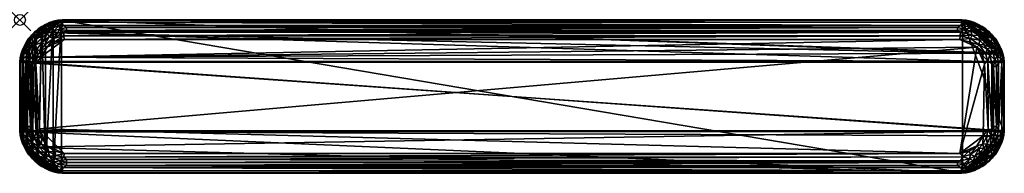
# Model space of a CAD drawing. Header units: inches. Extents: x 0 to 90, y -14 to 0.
import ezdxf

# ---------------------------------------------------------------- set-up
doc = ezdxf.new("R2010")
doc.units = ezdxf.units.IN
doc.header["$PDMODE"] = 35
doc.layers.add('AFUCH-3-STFB', color=5, linetype='Continuous')
doc.layers.add('AFUCH-3-STWD', color=15, linetype='Continuous')

msp = doc.modelspace()

# ---------------------------------------------------------------- linework, layer by layer
msp.add_point((0, 0, 0))

# ---------------------------------------------------------------- meshes
at = {"layer": 'AFUCH-3-STFB'}
mesh = msp.add_polyface(dxfattribs=at)
corners = [(0.018, -10.142, 18.972), (0.018, -3.858, 18.972), (89.982, -10.142, 18.972), (1.782, -9.966, 19.779), (87.502, -2.498, 19.779), (1.922, -3.403, 19.779), (86.103, -13.782, 19.274), (3.922, -13.498, 19.45), (3.897, -13.782, 19.274), (3.922, -0.502, 19.45), (86.078, -0.502, 19.45), (3.897, -0.218, 19.274), (0.446, -11.644, 18.972), (86.142, -13.982, 18.972), (3.858, -13.982, 18.972), (1.387, -1.109, 18.972), (89.982, -3.858, 18.972), (85.966, -1.782, 19.779), (4.034, -1.782, 19.779), (3.858, -0.018, 18.972), (89.838, -3.087, 18.972), (4.034, -12.218, 19.779), (85.966, -12.218, 19.779), (86.024, -12.878, 19.692), (4.25, -12.768, 19.72), (4.25, -13.046, 19.647), (4.005, -1.449, 19.755), (86.024, -1.122, 19.692), (3.976, -1.122, 19.692), (3.854, -14.022, 19.083), (86.146, -14.022, 19.083), (3.854, 0.022, 19.083), (86.142, -0.018, 18.972), (4.25, -0.954, 19.647), (85.75, -0.685, 19.545), (4.25, -0.685, 19.545), (85.995, -1.449, 19.755), (85.75, -13.046, 19.647), (4.25, -13.315, 19.545), (86.146, 0.022, 19.083), (4.005, -12.551, 19.755), (3.288, -12.392, 19.755), (3.649, -0.844, 19.589), (3.649, -13.156, 19.589), (3.469, -0.072, 18.972), (3.547, -0.264, 19.274), (3.597, -0.544, 19.45), (3.437, -1.217, 19.692), (3.547, -13.736, 19.274), (3.462, -13.967, 19.083), (85.75, -13.315, 19.545), (3.705, -12.842, 19.692), (85.75, -0.954, 19.647), (86.238, -12.519, 19.755), (3.203, -2.004, 19.779)]
mesh.append_faces([[corners[k] for k in face] for face in [(3, 4, 5), (29, 14, 30), (21, 40, 22), (44, 31, 19)]], dxfattribs={"vtx0": -1, "vtx1": -1})
mesh.append_faces([[corners[k] for k in face] for face in [(6, 7, 8), (9, 10, 11), (1, 15, 16), (15, 19, 20), (12, 0, 2), (23, 24, 25), (26, 27, 28), (33, 34, 35), (18, 36, 26), (37, 25, 38), (41, 40, 21), (6, 8, 29), (35, 42, 33), (43, 38, 25), (31, 45, 11), (46, 42, 9), (9, 11, 46), (48, 8, 7), (48, 29, 8), (43, 7, 38), (50, 38, 7), (51, 25, 24), (51, 43, 25), (35, 9, 42), (35, 10, 9), (28, 52, 33), (33, 42, 28), (40, 51, 24), (53, 40, 24), (26, 54, 18)]], dxfattribs={"vtx0": -1, "vtx1": -1, "vtx2": -1})
mesh.append_faces([[corners[k] for k in face] for face in [(12, 13, 14), (5, 17, 18), (3, 21, 22), (31, 32, 19), (42, 47, 28), (14, 29, 49)]], dxfattribs={"vtx0": -1, "vtx2": -1})
mesh.append_faces([[corners[k] for k in face] for face in [(0, 1, 2), (39, 31, 11)]], dxfattribs={"vtx1": -1, "vtx2": -1})
mesh = msp.add_polyface(dxfattribs=at)
corners = [(89.982, -10.142, 18.972), (0.018, -3.858, 18.972), (89.982, -3.858, 18.972), (85.966, -12.218, 19.779), (87.502, -2.498, 19.779), (1.782, -9.966, 19.779), (3.897, -0.218, 19.274), (86.078, -0.502, 19.45), (86.103, -0.218, 19.274), (86.078, -13.498, 19.45), (3.922, -13.498, 19.45), (86.103, -13.782, 19.274), (0.446, -11.644, 18.972), (86.142, -13.982, 18.972), (89.838, -3.087, 18.972), (3.858, -0.018, 18.972), (86.142, -0.018, 18.972), (1.922, -3.403, 19.779), (85.966, -1.782, 19.779), (4.005, -12.551, 19.755), (86.238, -12.519, 19.755), (4.25, -0.954, 19.647), (85.75, -0.954, 19.647), (85.75, -0.685, 19.545), (85.75, -13.046, 19.647), (4.25, -13.315, 19.545), (85.75, -13.315, 19.545), (86.146, 0.022, 19.083), (3.854, 0.022, 19.083), (86.146, -14.022, 19.083), (3.858, -13.982, 18.972), (4.005, -1.449, 19.755), (85.995, -1.449, 19.755), (86.024, -1.122, 19.692), (86.351, -13.156, 19.589), (4.034, -1.782, 19.779), (3.854, -14.022, 19.083), (4.25, -12.768, 19.72), (86.024, -12.878, 19.692), (86.538, -0.033, 19.083), (4.25, -0.685, 19.545), (86.938, -1.702, 19.755), (86.531, -13.928, 18.972), (1.387, -1.109, 18.972), (86.453, -13.736, 19.274), (86.403, -13.455, 19.45), (86.453, -0.264, 19.274), (86.351, -0.844, 19.589), (86.563, -1.217, 19.692), (4.25, -13.046, 19.647), (3.976, -1.122, 19.692), (86.403, -0.544, 19.45)]
mesh.append_faces([[corners[k] for k in face] for face in [(0, 1, 2), (27, 16, 28), (18, 32, 35), (42, 29, 13)]], dxfattribs={"vtx0": -1, "vtx1": -1})
mesh.append_faces([[corners[k] for k in face] for face in [(3, 4, 5), (6, 7, 8), (9, 10, 11), (12, 0, 13), (17, 4, 18), (3, 19, 20), (21, 22, 23), (24, 25, 26), (31, 32, 33), (26, 34, 24), (6, 8, 27), (20, 37, 38), (40, 23, 7), (41, 32, 18), (2, 43, 14), (29, 44, 11), (45, 11, 44), (45, 34, 9), (9, 11, 45), (46, 8, 7), (46, 27, 8), (47, 23, 22), (47, 7, 23), (48, 33, 32), (48, 47, 33), (26, 9, 34), (26, 10, 9), (38, 49, 24), (24, 34, 38), (33, 47, 22), (50, 33, 22), (51, 7, 47), (51, 46, 7)]], dxfattribs={"vtx0": -1, "vtx1": -1, "vtx2": -1})
mesh.append_faces([[corners[k] for k in face] for face in [(14, 15, 16), (29, 30, 13), (16, 27, 39)]], dxfattribs={"vtx0": -1, "vtx2": -1})
mesh.append_faces([[corners[k] for k in face] for face in [(36, 29, 11)]], dxfattribs={"vtx1": -1, "vtx2": -1})
mesh = msp.add_polyface(dxfattribs=at)
corners = [(2.866, -13.554, 19.274), (3.547, -13.736, 19.274), (3.276, -13.384, 19.45), (3.597, -0.544, 19.45), (3.202, -0.34, 19.274), (2.963, -0.714, 19.45), (2.68, -1.531, 19.692), (3.437, -1.217, 19.692), (3.067, -1, 19.589), (3.176, -12.701, 19.692), (3.705, -12.842, 19.692), (4.005, -12.551, 19.755), (3.469, -13.928, 18.972), (3.462, -13.967, 19.083), (3.076, -13.877, 19.083), (3.649, -0.844, 19.589), (3.288, -12.392, 19.755), (3.469, -0.072, 18.972), (3.462, -0.033, 19.083), (3.854, 0.022, 19.083), (2.866, -0.446, 19.274), (3.922, -13.498, 19.45), (3.067, -13, 19.589), (3.649, -13.156, 19.589), (3.858, -13.982, 18.972), (3.547, -0.264, 19.274), (3.062, -1.702, 19.755), (3.976, -1.122, 19.692), (4.005, -1.449, 19.755), (3.203, -2.004, 19.779), (3.858, -0.018, 18.972), (2.715, -0.287, 18.972), (3.087, -0.162, 18.972), (3.076, -0.123, 19.083), (3.897, -0.218, 19.274), (3.203, -11.996, 19.779), (2.637, -12.053, 19.755), (3.087, -13.838, 18.972), (2.715, -13.713, 18.972), (3.854, -14.022, 19.083), (2.68, -12.469, 19.692), (2.498, -2.498, 19.779), (4.034, -1.782, 19.779), (4.034, -12.218, 19.779), (2.498, -11.502, 19.779)]
mesh.append_faces([[corners[k] for k in face] for face in [(24, 13, 12), (18, 25, 19), (7, 26, 27), (33, 4, 18), (32, 18, 17), (12, 14, 37)]], dxfattribs={"vtx0": -1, "vtx1": -1})
mesh.append_faces([[corners[k] for k in face] for face in [(0, 1, 2), (3, 4, 5), (6, 7, 8), (9, 10, 11), (3, 8, 15), (16, 9, 11), (4, 20, 5), (2, 1, 21), (22, 2, 23), (0, 14, 1), (2, 21, 23), (26, 7, 6), (8, 7, 15), (9, 22, 10), (22, 23, 10), (5, 8, 3), (27, 26, 28), (26, 29, 28), (33, 20, 4), (3, 34, 25), (16, 35, 36), (40, 9, 16), (29, 41, 42), (18, 4, 25), (3, 25, 4), (43, 44, 35), (35, 16, 43)]], dxfattribs={"vtx0": -1, "vtx1": -1, "vtx2": -1})
mesh.append_faces([[corners[k] for k in face] for face in [(12, 13, 14), (17, 18, 19), (30, 31, 32), (24, 37, 38), (32, 33, 18)]], dxfattribs={"vtx0": -1, "vtx2": -1})
mesh.append_faces([[corners[k] for k in face] for face in [(14, 13, 1), (13, 39, 1)]], dxfattribs={"vtx1": -1, "vtx2": -1})
mesh.append_faces([[corners[k] for k in face] for face in [(32, 17, 30), (24, 12, 37)]], dxfattribs={"vtx2": -1})
mesh = msp.add_polyface(dxfattribs=at)
corners = [(87.134, -0.446, 19.274), (86.453, -0.264, 19.274), (87.037, -0.714, 19.45), (86.824, -12.701, 19.692), (86.645, -13.091, 19.589), (87.212, -12.885, 19.589), (86.403, -0.544, 19.45), (86.933, -1, 19.589), (86.351, -0.844, 19.589), (86.563, -1.217, 19.692), (87.077, -1.404, 19.692), (85.995, -1.449, 19.755), (86.403, -13.455, 19.45), (86.798, -13.66, 19.274), (87.037, -13.286, 19.45), (86.938, -12.298, 19.755), (86.797, -11.996, 19.779), (86.238, -12.519, 19.755), (86.351, -13.156, 19.589), (86.024, -12.878, 19.692), (86.142, -0.018, 18.972), (86.538, -0.033, 19.083), (86.531, -0.072, 18.972), (87.644, -0.446, 18.972), (87.285, -0.287, 18.972), (86.924, -13.877, 19.083), (87.134, -13.554, 19.274), (86.531, -13.928, 18.972), (86.538, -13.967, 19.083), (86.146, -14.022, 19.083), (86.924, -0.123, 19.083), (86.453, -13.736, 19.274), (86.146, 0.022, 19.083), (86.938, -1.702, 19.755), (86.142, -13.982, 18.972), (87.285, -13.713, 18.972), (86.913, -13.838, 18.972), (86.913, -0.162, 18.972), (85.966, -12.218, 19.779), (87.502, -11.502, 19.779), (85.966, -1.782, 19.779), (87.502, -2.498, 19.779), (86.797, -2.004, 19.779)]
mesh.append_faces([[corners[k] for k in face] for face in [(37, 20, 22)]], dxfattribs={"vtx0": -1})
mesh.append_faces([[corners[k] for k in face] for face in [(20, 21, 22), (23, 20, 24), (10, 7, 9), (28, 31, 29), (24, 20, 37), (4, 3, 18), (25, 13, 28), (36, 28, 27), (22, 30, 37)]], dxfattribs={"vtx0": -1, "vtx1": -1})
mesh.append_faces([[corners[k] for k in face] for face in [(0, 1, 2), (3, 4, 5), (2, 1, 6), (7, 8, 9), (12, 13, 14), (15, 16, 17), (18, 3, 19), (25, 26, 13), (14, 4, 12), (5, 4, 14), (0, 30, 1), (3, 17, 19), (3, 15, 17), (2, 6, 8), (7, 2, 8), (33, 10, 11), (13, 26, 14), (17, 16, 38), (39, 38, 16), (12, 31, 13), (28, 13, 31), (40, 41, 42), (42, 33, 40)]], dxfattribs={"vtx0": -1, "vtx1": -1, "vtx2": -1})
mesh.append_faces([[corners[k] for k in face] for face in [(27, 28, 29), (34, 35, 36), (12, 4, 18), (22, 21, 30), (36, 25, 28)]], dxfattribs={"vtx0": -1, "vtx2": -1})
mesh.append_faces([[corners[k] for k in face] for face in [(10, 9, 11), (21, 32, 1), (30, 21, 1)]], dxfattribs={"vtx1": -1, "vtx2": -1})
mesh.append_faces([[corners[k] for k in face] for face in [(36, 27, 34)]], dxfattribs={"vtx2": -1})
mesh = msp.add_polyface(dxfattribs=at)
corners = [(1.417, -2.266, 19.589), (1.115, -2.788, 19.589), (1.531, -2.68, 19.692), (1.149, -1.648, 19.274), (0.745, -2.226, 19.274), (1.168, -2.092, 19.45), (0.84, -2.66, 19.45), (1.387, -1.109, 18.972), (0.162, -3.087, 18.972), (0.287, -2.715, 18.972), (1.589, -1.589, 19.45), (1.648, -1.149, 19.274), (0.637, -2.013, 18.972), (0.858, -1.689, 18.972), (0.826, -1.664, 19.083), (2.03, -2.03, 19.692), (1.36, -1.079, 19.083), (1.664, -0.826, 19.083), (0.446, -2.356, 18.972), (0.409, -2.338, 19.083), (0.602, -1.991, 19.083), (0.446, -2.866, 19.274), (1.079, -1.36, 19.083), (1.109, -1.387, 18.972), (2.027, -1.6, 19.589), (1.815, -2.844, 19.755), (2.092, -1.168, 19.45), (0.249, -2.7, 19.083), (1.689, -0.858, 18.972), (1.991, -0.602, 19.083), (0.072, -3.469, 18.972), (1.928, -0.934, 19.274)]
mesh.append_faces([[corners[k] for k in face] for face in [(12, 14, 13), (23, 16, 7), (16, 11, 17), (18, 20, 12), (13, 22, 23), (9, 19, 18), (7, 17, 28)]], dxfattribs={"vtx0": -1, "vtx1": -1})
mesh.append_faces([[corners[k] for k in face] for face in [(0, 1, 2), (3, 4, 5), (5, 4, 6), (3, 10, 11), (10, 3, 5), (2, 15, 0), (4, 21, 6), (5, 6, 1), (0, 24, 10), (2, 25, 15), (0, 5, 1), (10, 5, 0), (4, 19, 21), (3, 14, 4), (3, 11, 16), (10, 26, 11), (17, 11, 31)]], dxfattribs={"vtx0": -1, "vtx1": -1, "vtx2": -1})
mesh.append_faces([[corners[k] for k in face] for face in [(7, 8, 9), (7, 12, 13), (7, 16, 17), (18, 19, 20), (13, 14, 22), (7, 18, 12), (9, 27, 19), (12, 20, 14), (23, 22, 16), (28, 17, 29), (7, 30, 8)]], dxfattribs={"vtx0": -1, "vtx2": -1})
mesh.append_faces([[corners[k] for k in face] for face in [(20, 19, 4), (22, 14, 3), (19, 27, 21), (14, 20, 4), (16, 22, 3), (9, 18, 7)]], dxfattribs={"vtx1": -1, "vtx2": -1})
mesh.append_faces([[corners[k] for k in face] for face in [(13, 23, 7)]], dxfattribs={"vtx2": -1})
mesh = msp.add_polyface(dxfattribs=at)
corners = [(2.03, -2.03, 19.692), (2.68, -1.531, 19.692), (2.521, -1.255, 19.589), (2.66, -0.84, 19.45), (2.866, -0.446, 19.274), (2.539, -0.581, 19.274), (2.013, -0.637, 18.972), (2.356, -0.446, 18.972), (3.858, -0.018, 18.972), (1.928, -0.934, 19.274), (2.092, -1.168, 19.45), (2.226, -0.745, 19.274), (3.067, -1, 19.589), (2.715, -0.287, 18.972), (3.076, -0.123, 19.083), (3.087, -0.162, 18.972), (1.417, -2.266, 19.589), (2.027, -1.6, 19.589), (1.815, -2.844, 19.755), (2.498, -2.498, 19.779), (2.262, -2.262, 19.755), (1.991, -0.602, 19.083), (2.338, -0.409, 19.083), (3.062, -1.702, 19.755), (2.7, -0.249, 19.083), (1.922, -3.403, 19.779), (1.589, -1.589, 19.45), (3.203, -2.004, 19.779), (4.034, -1.782, 19.779), (1.689, -0.858, 18.972), (1.664, -0.826, 19.083), (1.387, -1.109, 18.972), (2.963, -0.714, 19.45), (2.004, -10.797, 19.779), (2.498, -11.502, 19.779), (1.782, -9.966, 19.779), (1.648, -1.149, 19.274)]
mesh.append_faces([[corners[k] for k in face] for face in [(13, 14, 15), (6, 22, 7), (21, 11, 22), (24, 4, 14), (29, 21, 6), (30, 9, 21), (22, 5, 24), (7, 24, 13)]], dxfattribs={"vtx0": -1, "vtx1": -1})
mesh.append_faces([[corners[k] for k in face] for face in [(0, 1, 2), (3, 4, 5), (9, 10, 11), (2, 1, 12), (10, 3, 11), (16, 0, 17), (18, 19, 20), (20, 19, 23), (25, 19, 18), (10, 2, 3), (1, 20, 23), (18, 20, 0), (0, 20, 1), (2, 12, 3), (24, 5, 4), (21, 9, 11), (26, 17, 10), (19, 27, 23), (28, 19, 25), (17, 2, 10), (17, 0, 2), (3, 32, 4), (12, 32, 3), (33, 34, 35), (11, 3, 5), (22, 11, 5), (36, 10, 9)]], dxfattribs={"vtx0": -1, "vtx1": -1, "vtx2": -1})
mesh.append_faces([[corners[k] for k in face] for face in [(6, 21, 22), (13, 24, 14), (8, 29, 6), (7, 22, 24), (8, 7, 13), (8, 31, 29)]], dxfattribs={"vtx0": -1, "vtx2": -1})
mesh.append_faces([[corners[k] for k in face] for face in [(6, 7, 8)]], dxfattribs={"vtx1": -1, "vtx2": -1})
mesh = msp.add_polyface(dxfattribs=at)
corners = [(88.352, -1.149, 19.274), (87.774, -0.745, 19.274), (87.908, -1.168, 19.45), (86.938, -1.702, 19.755), (87.738, -2.262, 19.755), (87.768, -1.845, 19.692), (87.502, -2.498, 19.779), (86.797, -2.004, 19.779), (88.078, -10.597, 19.779), (88.218, -4.034, 19.779), (85.966, -12.218, 19.779), (86.913, -0.162, 18.972), (86.924, -0.123, 19.083), (87.3, -0.249, 19.083), (88.155, -2.232, 19.692), (88.196, -1.804, 19.589), (87.285, -0.287, 18.972), (87.662, -0.409, 19.083), (87.644, -0.446, 18.972), (87.631, -0.991, 19.45), (87.134, -0.446, 19.274), (87.037, -0.714, 19.45), (87.734, -1.417, 19.589), (87.502, -11.502, 19.779), (88.053, -11.363, 19.755), (88.009, -0.602, 19.083), (86.933, -1, 19.589), (87.077, -1.404, 19.692), (88.298, -3.062, 19.755), (88.311, -0.858, 18.972), (86.142, -0.018, 18.972), (87.987, -0.637, 18.972), (88.411, -1.589, 19.45), (88.469, -2.68, 19.692), (88.336, -0.826, 19.083), (87.996, -3.203, 19.779), (88.613, -1.109, 18.972)]
mesh.append_faces([[corners[k] for k in face] for face in [(16, 17, 18), (29, 30, 31), (11, 13, 16), (18, 25, 31), (31, 30, 18), (36, 30, 29)]], dxfattribs={"vtx0": -1, "vtx1": -1})
mesh.append_faces([[corners[k] for k in face] for face in [(0, 1, 2), (3, 4, 5), (6, 4, 7), (5, 14, 15), (19, 20, 21), (22, 5, 15), (8, 23, 24), (1, 20, 19), (22, 26, 27), (4, 6, 28), (3, 7, 4), (22, 15, 32), (5, 4, 14), (33, 4, 28), (22, 19, 26), (32, 2, 22), (19, 21, 26), (1, 17, 20), (0, 34, 1), (27, 5, 22), (27, 3, 5), (10, 9, 6), (6, 35, 28), (14, 4, 33), (2, 1, 19), (2, 19, 22), (6, 9, 35)]], dxfattribs={"vtx0": -1, "vtx1": -1, "vtx2": -1})
mesh.append_faces([[corners[k] for k in face] for face in [(11, 12, 13), (18, 17, 25), (16, 13, 17), (31, 25, 34)]], dxfattribs={"vtx0": -1, "vtx2": -1})
mesh.append_faces([[corners[k] for k in face] for face in [(8, 9, 10), (13, 12, 20), (25, 17, 1), (17, 13, 20), (34, 25, 1)]], dxfattribs={"vtx1": -1, "vtx2": -1})
mesh = msp.add_polyface(dxfattribs=at)
corners = [(88.891, -1.387, 18.972), (89.838, -3.087, 18.972), (88.613, -1.109, 18.972), (88.832, -2.092, 19.45), (89.16, -2.66, 19.45), (89.255, -2.226, 19.274), (88.411, -1.589, 19.45), (88.352, -1.149, 19.274), (87.908, -1.168, 19.45), (86.142, -0.018, 18.972), (89.554, -2.866, 19.274), (89.419, -2.539, 19.274), (89.554, -2.356, 18.972), (89.363, -2.013, 18.972), (88.851, -1.648, 19.274), (88.196, -1.804, 19.589), (88.155, -2.232, 19.692), (88.745, -2.521, 19.589), (88.311, -0.858, 18.972), (88.336, -0.826, 19.083), (88.64, -1.079, 19.083), (88.921, -1.36, 19.083), (89.174, -1.664, 19.083), (89.398, -1.991, 19.083), (89.591, -2.338, 19.083), (87.987, -0.637, 18.972), (89.751, -2.7, 19.083), (89, -3.067, 19.589), (89.142, -1.689, 18.972), (88.469, -2.68, 19.692), (89.713, -2.715, 18.972)]
mesh.append_faces([[corners[k] for k in face] for face in [(0, 1, 2), (12, 1, 13), (2, 21, 0), (13, 24, 12), (25, 19, 18), (23, 5, 24), (21, 14, 22), (28, 23, 13), (13, 1, 28), (22, 14, 23), (24, 11, 26), (18, 20, 2), (12, 26, 30), (0, 22, 28), (28, 1, 0)]], dxfattribs={"vtx0": -1, "vtx1": -1})
mesh.append_faces([[corners[k] for k in face] for face in [(3, 4, 5), (6, 7, 8), (2, 1, 9), (4, 10, 11), (14, 3, 5), (15, 16, 17), (7, 6, 14), (3, 17, 4), (15, 17, 3), (26, 11, 10), (23, 14, 5), (7, 14, 21), (6, 3, 14), (6, 15, 3), (17, 27, 4), (16, 29, 17), (5, 4, 11), (24, 5, 11)]], dxfattribs={"vtx0": -1, "vtx1": -1, "vtx2": -1})
mesh.append_faces([[corners[k] for k in face] for face in [(18, 19, 20), (0, 21, 22), (13, 23, 24), (2, 20, 21), (28, 22, 23), (12, 24, 26)]], dxfattribs={"vtx0": -1, "vtx2": -1})
mesh.append_faces([[corners[k] for k in face] for face in [(30, 1, 12)]], dxfattribs={"vtx1": -1})
mesh.append_faces([[corners[k] for k in face] for face in [(20, 19, 7), (21, 20, 7)]], dxfattribs={"vtx1": -1, "vtx2": -1})
mesh = msp.add_polyface(dxfattribs=at)
corners = [(0.954, -9.75, 19.647), (0.954, -4.25, 19.647), (0.685, -4.25, 19.545), (0.446, -2.866, 19.274), (0.123, -3.076, 19.083), (0.264, -3.547, 19.274), (0.218, -10.103, 19.274), (0.218, -3.897, 19.274), (-0.022, -3.854, 19.083), (0.685, -9.75, 19.545), (1.481, -10.238, 19.755), (1.449, -4.005, 19.755), (1.122, -3.976, 19.692), (1.531, -2.68, 19.692), (1.115, -2.788, 19.589), (1.217, -3.437, 19.692), (0.162, -3.087, 18.972), (0.249, -2.7, 19.083), (0.287, -2.715, 18.972), (0.844, -3.649, 19.589), (0.616, -3.276, 19.45), (0.018, -3.858, 18.972), (-0.022, -10.146, 19.083), (1.608, -3.288, 19.755), (0.502, -3.922, 19.45), (0.072, -3.469, 18.972), (1.387, -1.109, 18.972), (0.033, -3.462, 19.083), (1.922, -3.403, 19.779), (1.782, -9.966, 19.779), (0.84, -2.66, 19.45), (0.502, -10.078, 19.45), (1.815, -2.844, 19.755), (1.122, -10.024, 19.692)]
mesh.append_faces([[corners[k] for k in face] for face in [(16, 17, 18), (8, 21, 22), (21, 27, 25), (28, 11, 29), (30, 3, 20), (25, 4, 16)]], dxfattribs={"vtx0": -1, "vtx1": -1})
mesh.append_faces([[corners[k] for k in face] for face in [(0, 1, 2), (3, 4, 5), (6, 7, 8), (0, 2, 9), (10, 11, 12), (13, 14, 15), (19, 2, 1), (3, 5, 20), (23, 15, 11), (20, 24, 19), (20, 5, 24), (6, 24, 7), (23, 11, 28), (13, 15, 23), (14, 19, 15), (14, 30, 19), (15, 19, 12), (15, 12, 11), (5, 7, 24), (5, 8, 7), (19, 24, 2), (9, 2, 24), (9, 24, 31), (32, 23, 28), (32, 13, 23), (33, 1, 0), (33, 12, 1), (12, 19, 1)]], dxfattribs={"vtx0": -1, "vtx1": -1, "vtx2": -1})
mesh.append_faces([[corners[k] for k in face] for face in [(16, 4, 17), (21, 8, 27), (25, 27, 4)]], dxfattribs={"vtx0": -1, "vtx2": -1})
mesh.append_faces([[corners[k] for k in face] for face in [(21, 25, 26), (27, 8, 5), (17, 4, 3), (30, 20, 19), (4, 27, 5)]], dxfattribs={"vtx1": -1, "vtx2": -1})
mesh = msp.add_polyface(dxfattribs=at)
corners = [(89.046, -4.25, 19.647), (89.315, -9.75, 19.545), (89.315, -4.25, 19.545), (89.498, -3.922, 19.45), (89.498, -10.078, 19.45), (89.782, -3.897, 19.274), (89, -3.067, 19.589), (88.469, -2.68, 19.692), (88.701, -3.176, 19.692), (89.736, -3.547, 19.274), (89.384, -3.276, 19.45), (89.156, -3.649, 19.589), (90.022, -3.854, 19.083), (89.982, -10.142, 18.972), (89.982, -3.858, 18.972), (89.713, -2.715, 18.972), (89.877, -3.076, 19.083), (89.838, -3.087, 18.972), (89.928, -3.469, 18.972), (89.967, -3.462, 19.083), (89.66, -3.202, 19.274), (89.554, -2.866, 19.274), (88.298, -3.062, 19.755), (88.519, -3.762, 19.755), (88.878, -10.024, 19.692), (88.878, -3.976, 19.692), (89.751, -2.7, 19.083), (88.218, -4.034, 19.779), (88.551, -9.995, 19.755), (90.022, -10.146, 19.083), (89.16, -2.66, 19.45), (87.996, -3.203, 19.779), (88.745, -2.521, 19.589), (89.046, -9.75, 19.647)]
mesh.append_faces([[corners[k] for k in face] for face in [(14, 17, 18)]], dxfattribs={"vtx0": -1})
mesh.append_faces([[corners[k] for k in face] for face in [(15, 16, 17), (19, 9, 12), (18, 12, 14), (26, 21, 16), (16, 20, 19), (17, 19, 18)]], dxfattribs={"vtx0": -1, "vtx1": -1})
mesh.append_faces([[corners[k] for k in face] for face in [(0, 1, 2), (3, 4, 5), (6, 7, 8), (3, 9, 10), (6, 8, 11), (20, 21, 10), (7, 22, 8), (23, 24, 25), (27, 28, 23), (10, 6, 11), (10, 11, 3), (2, 11, 0), (11, 8, 25), (8, 23, 25), (16, 21, 20), (12, 9, 5), (3, 5, 9), (30, 10, 21), (6, 10, 30), (8, 22, 23), (22, 31, 23), (32, 7, 6), (2, 3, 11), (2, 4, 3), (25, 33, 0), (0, 11, 25), (25, 24, 33), (23, 31, 27), (10, 9, 20), (19, 20, 9)]], dxfattribs={"vtx0": -1, "vtx1": -1, "vtx2": -1})
mesh.append_faces([[corners[k] for k in face] for face in [(12, 13, 14), (18, 19, 12), (15, 26, 16), (17, 16, 19)]], dxfattribs={"vtx0": -1, "vtx2": -1})
mesh.append_faces([[corners[k] for k in face] for face in [(29, 12, 5)]], dxfattribs={"vtx1": -1, "vtx2": -1})
mesh = msp.add_polyface(dxfattribs=at)
corners = [(1.481, -10.238, 19.755), (1.122, -3.976, 19.692), (1.122, -10.024, 19.692), (1.115, -11.212, 19.589), (1.678, -11.551, 19.692), (1.299, -10.824, 19.692), (0.502, -10.078, 19.45), (0.502, -3.922, 19.45), (0.218, -10.103, 19.274), (0.249, -11.3, 19.083), (0.446, -11.134, 19.274), (0.123, -10.924, 19.083), (0.909, -10.645, 19.589), (1.947, -11.363, 19.755), (1.608, -10.712, 19.755), (0.162, -10.913, 18.972), (0.033, -10.538, 19.083), (0.072, -10.531, 18.972), (-0.022, -10.146, 19.083), (0.018, -3.858, 18.972), (0.018, -10.142, 18.972), (0.287, -11.285, 18.972), (0.264, -10.453, 19.274), (0.616, -10.724, 19.45), (0.685, -9.75, 19.545), (0.844, -10.351, 19.589), (0.954, -9.75, 19.647), (0.34, -10.798, 19.274), (1.782, -9.966, 19.779), (1.449, -4.005, 19.755), (-0.022, -3.854, 19.083), (0.446, -11.644, 18.972), (0.84, -11.34, 19.45), (2.004, -10.797, 19.779)]
mesh.append_faces([[corners[k] for k in face] for face in [(9, 10, 11), (15, 16, 17), (16, 22, 18), (12, 5, 25), (11, 27, 16), (17, 18, 20), (21, 11, 15)]], dxfattribs={"vtx0": -1, "vtx1": -1})
mesh.append_faces([[corners[k] for k in face] for face in [(0, 1, 2), (3, 4, 5), (6, 7, 8), (5, 12, 3), (13, 14, 5), (6, 22, 23), (24, 25, 26), (11, 10, 27), (28, 29, 0), (3, 12, 23), (23, 12, 6), (25, 5, 2), (5, 0, 2), (4, 13, 5), (3, 23, 32), (18, 22, 8), (6, 8, 22), (27, 10, 23), (32, 23, 10), (24, 6, 25), (5, 14, 0), (14, 33, 0), (26, 25, 2), (0, 33, 28), (23, 22, 27), (16, 27, 22)]], dxfattribs={"vtx0": -1, "vtx1": -1, "vtx2": -1})
mesh.append_faces([[corners[k] for k in face] for face in [(18, 19, 20), (21, 9, 11), (17, 16, 18), (31, 15, 17), (6, 12, 25), (15, 11, 16), (31, 17, 20)]], dxfattribs={"vtx0": -1, "vtx2": -1})
mesh.append_faces([[corners[k] for k in face] for face in [(21, 15, 31)]], dxfattribs={"vtx1": -1})
mesh.append_faces([[corners[k] for k in face] for face in [(30, 18, 8)]], dxfattribs={"vtx1": -1, "vtx2": -1})
mesh = msp.add_polyface(dxfattribs=at)
corners = [(88.519, -3.762, 19.755), (88.551, -9.995, 19.755), (88.878, -10.024, 19.692), (89.782, -3.897, 19.274), (89.498, -10.078, 19.45), (89.782, -10.103, 19.274), (88.745, -11.479, 19.589), (89.16, -11.34, 19.45), (89, -10.933, 19.589), (89.554, -11.134, 19.274), (89.736, -10.453, 19.274), (89.384, -10.724, 19.45), (88.469, -11.32, 19.692), (88.783, -10.563, 19.692), (88.392, -10.712, 19.755), (89.877, -10.924, 19.083), (88.053, -11.363, 19.755), (89.713, -11.285, 18.972), (89.554, -11.644, 18.972), (89.982, -10.142, 18.972), (89.928, -10.531, 18.972), (89.967, -10.538, 19.083), (90.022, -10.146, 19.083), (90.022, -3.854, 19.083), (89.046, -4.25, 19.647), (89.046, -9.75, 19.647), (89.315, -9.75, 19.545), (89.838, -10.913, 18.972), (89.156, -10.351, 19.589), (88.078, -10.597, 19.779), (88.218, -4.034, 19.779), (89.315, -4.25, 19.545), (89.751, -11.3, 19.083)]
mesh.append_faces([[corners[k] for k in face] for face in [(22, 19, 23), (20, 15, 27), (29, 1, 30), (19, 21, 20), (27, 32, 17)]], dxfattribs={"vtx0": -1, "vtx1": -1})
mesh.append_faces([[corners[k] for k in face] for face in [(0, 1, 2), (3, 4, 5), (6, 7, 8), (9, 10, 11), (12, 13, 14), (9, 15, 10), (14, 16, 12), (24, 25, 26), (6, 8, 13), (7, 11, 8), (28, 26, 25), (7, 9, 11), (3, 5, 22), (14, 29, 16), (12, 6, 13), (11, 4, 28), (11, 10, 4), (13, 2, 1), (13, 28, 2), (10, 5, 4), (10, 22, 5), (14, 1, 29), (14, 13, 1), (8, 11, 28), (8, 28, 13), (31, 26, 4), (28, 4, 26), (2, 28, 25)]], dxfattribs={"vtx0": -1, "vtx1": -1, "vtx2": -1})
mesh.append_faces([[corners[k] for k in face] for face in [(20, 21, 15), (19, 22, 21), (27, 15, 32), (19, 27, 17)]], dxfattribs={"vtx0": -1, "vtx2": -1})
mesh.append_faces([[corners[k] for k in face] for face in [(17, 18, 19), (15, 21, 10), (21, 22, 10), (32, 15, 9)]], dxfattribs={"vtx1": -1, "vtx2": -1})
mesh.append_faces([[corners[k] for k in face] for face in [(19, 20, 27)]], dxfattribs={"vtx2": -1})
mesh = msp.add_polyface(dxfattribs=at)
corners = [(3.858, -13.982, 18.972), (1.387, -12.891, 18.972), (0.446, -11.644, 18.972), (2.092, -12.832, 19.45), (2.226, -13.255, 19.274), (2.66, -13.16, 19.45), (2.232, -12.155, 19.692), (1.678, -11.551, 19.692), (1.6, -11.973, 19.589), (3.067, -13, 19.589), (2.866, -13.554, 19.274), (2.715, -13.713, 18.972), (2.338, -13.591, 19.083), (2.356, -13.554, 18.972), (2.498, -11.502, 19.779), (2.637, -12.053, 19.755), (3.203, -11.996, 19.779), (1.689, -13.142, 18.972), (1.947, -11.363, 19.755), (2.68, -12.469, 19.692), (2.266, -12.583, 19.589), (2.013, -13.363, 18.972), (1.991, -13.398, 19.083), (1.664, -13.174, 19.083), (2.004, -10.797, 19.779), (1.608, -10.712, 19.755), (2.7, -13.751, 19.083), (1.589, -12.411, 19.45), (1.648, -12.851, 19.274), (3.276, -13.384, 19.45), (3.288, -12.392, 19.755), (3.087, -13.838, 18.972), (1.782, -9.966, 19.779), (4.034, -12.218, 19.779), (3.076, -13.877, 19.083), (3.176, -12.701, 19.692)]
mesh.append_faces([[corners[k] for k in face] for face in [(3, 4, 5), (11, 12, 13), (31, 26, 11), (13, 22, 21)]], dxfattribs={"vtx0": -1, "vtx1": -1})
mesh.append_faces([[corners[k] for k in face] for face in [(0, 1, 2), (6, 7, 8), (4, 10, 5), (14, 15, 16), (15, 14, 18), (19, 6, 20), (20, 6, 8), (18, 24, 25), (6, 15, 7), (19, 15, 6), (20, 8, 27), (20, 9, 19), (4, 12, 10), (15, 18, 7), (28, 4, 3), (28, 23, 4), (20, 3, 9), (27, 3, 20), (5, 29, 9), (5, 10, 29), (30, 15, 19), (32, 14, 33), (14, 24, 18), (19, 9, 35)]], dxfattribs={"vtx0": -1, "vtx1": -1, "vtx2": -1})
mesh.append_faces([[corners[k] for k in face] for face in [(21, 22, 23), (11, 26, 12), (0, 21, 17), (31, 34, 26), (13, 12, 22), (0, 13, 21)]], dxfattribs={"vtx0": -1, "vtx2": -1})
mesh.append_faces([[corners[k] for k in face] for face in [(3, 5, 9), (17, 1, 0), (11, 13, 0), (23, 22, 4), (12, 26, 10), (26, 34, 10), (22, 12, 4)]], dxfattribs={"vtx1": -1, "vtx2": -1})
mesh = msp.add_polyface(dxfattribs=at)
corners = [(87.631, -13.009, 19.45), (87.037, -13.286, 19.45), (87.461, -13.418, 19.274), (87.3, -13.751, 19.083), (87.134, -13.554, 19.274), (86.924, -13.877, 19.083), (87.212, -12.885, 19.589), (87.32, -12.469, 19.692), (86.824, -12.701, 19.692), (88.072, -13.066, 19.274), (87.908, -12.832, 19.45), (87.774, -13.255, 19.274), (87.987, -13.363, 18.972), (87.644, -13.554, 18.972), (86.142, -13.982, 18.972), (88.4, -11.973, 19.589), (87.768, -12.155, 19.692), (87.734, -12.583, 19.589), (87.285, -13.713, 18.972), (86.913, -13.838, 18.972), (88.009, -13.398, 19.083), (87.662, -13.591, 19.083), (87.738, -11.738, 19.755), (87.502, -11.502, 19.779), (86.938, -12.298, 19.755), (88.155, -11.768, 19.692), (88.613, -12.891, 18.972), (88.311, -13.142, 18.972), (86.797, -11.996, 19.779), (88.078, -10.597, 19.779), (85.966, -12.218, 19.779), (88.336, -13.174, 19.083), (88.053, -11.363, 19.755), (88.352, -12.851, 19.274)]
mesh.append_faces([[corners[k] for k in face] for face in [(3, 4, 5), (18, 5, 19), (12, 21, 13), (20, 11, 21), (31, 9, 20), (21, 2, 3), (27, 20, 12), (13, 3, 18)]], dxfattribs={"vtx0": -1, "vtx1": -1})
mesh.append_faces([[corners[k] for k in face] for face in [(0, 1, 2), (6, 7, 8), (9, 10, 11), (15, 16, 17), (22, 23, 24), (25, 16, 15), (25, 22, 16), (7, 22, 24), (15, 17, 10), (0, 6, 1), (7, 24, 8), (3, 2, 4), (20, 9, 11), (23, 28, 24), (29, 30, 23), (1, 4, 2), (17, 6, 0), (17, 7, 6), (32, 22, 25), (32, 23, 22), (16, 7, 17), (16, 22, 7), (10, 17, 0), (10, 0, 11), (11, 0, 2), (21, 11, 2), (33, 10, 9)]], dxfattribs={"vtx0": -1, "vtx1": -1, "vtx2": -1})
mesh.append_faces([[corners[k] for k in face] for face in [(12, 20, 21), (18, 3, 5), (14, 26, 27), (13, 21, 3), (14, 27, 12), (14, 13, 18)]], dxfattribs={"vtx0": -1, "vtx2": -1})
mesh.append_faces([[corners[k] for k in face] for face in [(12, 13, 14)]], dxfattribs={"vtx1": -1, "vtx2": -1})
mesh = msp.add_polyface(dxfattribs=at)
corners = [(88.411, -12.411, 19.45), (88.851, -12.352, 19.274), (88.832, -11.908, 19.45), (89.982, -10.142, 18.972), (88.613, -12.891, 18.972), (86.142, -13.982, 18.972), (89.142, -12.311, 18.972), (88.891, -12.613, 18.972), (89.174, -12.336, 19.083), (89.255, -11.774, 19.274), (87.908, -12.832, 19.45), (88.352, -12.851, 19.274), (88.921, -12.64, 19.083), (89.713, -11.285, 18.972), (89.591, -11.662, 19.083), (89.554, -11.644, 18.972), (89.751, -11.3, 19.083), (89.554, -11.134, 19.274), (88.64, -12.921, 19.083), (88.336, -13.174, 19.083), (88.4, -11.973, 19.589), (88.745, -11.479, 19.589), (88.311, -13.142, 18.972), (89.363, -11.987, 18.972), (89.398, -12.009, 19.083), (89.16, -11.34, 19.45), (88.469, -11.32, 19.692), (88.009, -13.398, 19.083), (88.155, -11.768, 19.692), (88.053, -11.363, 19.755), (88.072, -13.066, 19.274)]
mesh.append_faces([[corners[k] for k in face] for face in [(6, 12, 7), (13, 14, 15), (4, 19, 22), (0, 20, 10), (18, 11, 19), (23, 8, 6), (15, 14, 23), (7, 18, 4)]], dxfattribs={"vtx0": -1, "vtx1": -1})
mesh.append_faces([[corners[k] for k in face] for face in [(0, 1, 2), (3, 4, 5), (1, 8, 9), (1, 0, 11), (20, 2, 21), (1, 9, 2), (0, 2, 20), (9, 17, 25), (9, 14, 17), (20, 21, 26), (1, 11, 18), (2, 9, 25), (2, 25, 21), (26, 28, 20), (26, 29, 28), (19, 11, 30)]], dxfattribs={"vtx0": -1, "vtx1": -1, "vtx2": -1})
mesh.append_faces([[corners[k] for k in face] for face in [(6, 8, 12), (4, 18, 19), (13, 16, 14), (23, 14, 24), (3, 23, 6), (7, 12, 18), (23, 24, 8), (22, 19, 27), (3, 15, 23), (3, 7, 4)]], dxfattribs={"vtx0": -1, "vtx2": -1})
mesh.append_faces([[corners[k] for k in face] for face in [(6, 7, 3), (0, 10, 11), (14, 16, 17), (24, 14, 9), (12, 8, 1), (18, 12, 1), (8, 24, 9)]], dxfattribs={"vtx1": -1, "vtx2": -1})
mesh = msp.add_polyface(dxfattribs=at)
corners = [(0.249, -11.3, 19.083), (0.581, -11.461, 19.274), (0.446, -11.134, 19.274), (0.826, -12.336, 19.083), (0.934, -12.072, 19.274), (0.602, -12.009, 19.083), (1.6, -11.973, 19.589), (1.678, -11.551, 19.692), (1.115, -11.212, 19.589), (1.648, -12.851, 19.274), (1.589, -12.411, 19.45), (1.149, -12.352, 19.274), (1.079, -12.64, 19.083), (0.858, -12.311, 18.972), (0.637, -11.987, 18.972), (1.689, -13.142, 18.972), (1.36, -12.921, 19.083), (1.387, -12.891, 18.972), (2.092, -12.832, 19.45), (1.368, -12.169, 19.45), (0.991, -11.631, 19.45), (0.84, -11.34, 19.45), (0.446, -11.644, 18.972), (0.287, -11.285, 18.972), (0.745, -11.774, 19.274), (0.409, -11.662, 19.083), (2.013, -13.363, 18.972), (1.664, -13.174, 19.083), (1.109, -12.613, 18.972)]
mesh.append_faces([[corners[k] for k in face] for face in [(3, 4, 5), (13, 5, 14), (15, 16, 17), (22, 0, 23), (5, 24, 25), (26, 27, 15), (28, 3, 13), (12, 11, 3), (25, 1, 0), (14, 5, 22), (17, 12, 28)]], dxfattribs={"vtx0": -1, "vtx1": -1})
mesh.append_faces([[corners[k] for k in face] for face in [(0, 1, 2), (6, 7, 8), (9, 10, 11), (9, 11, 12), (10, 9, 18), (19, 20, 4), (21, 2, 1), (19, 6, 20), (6, 8, 20), (4, 20, 24), (5, 4, 24), (20, 21, 1), (20, 8, 21), (10, 19, 11), (10, 6, 19), (24, 20, 1), (25, 24, 1), (3, 11, 4), (11, 19, 4)]], dxfattribs={"vtx0": -1, "vtx1": -1, "vtx2": -1})
mesh.append_faces([[corners[k] for k in face] for face in [(17, 16, 12), (13, 3, 5), (22, 5, 25), (22, 28, 13), (15, 27, 16), (28, 12, 3), (22, 25, 0), (22, 17, 28)]], dxfattribs={"vtx0": -1, "vtx2": -1})
mesh.append_faces([[corners[k] for k in face] for face in [(12, 16, 9), (16, 27, 9)]], dxfattribs={"vtx1": -1, "vtx2": -1})
mesh.append_faces([[corners[k] for k in face] for face in [(13, 14, 22)]], dxfattribs={"vtx2": -1})
at = {"layer": 'AFUCH-3-STWD'}
mesh = msp.add_polyface(dxfattribs=at)
corners = [(2.327, -13.55, 18.972), (89.36, -1.988, 18.5), (1.99, -0.638, 18.5), (89.36, -12.012, 18.972), (0.086, -10.582, 18.5), (0.086, -3.418, 18.972), (87.321, -0.294, 18.5), (87.321, -13.706, 18.972), (3.801, -0.031, 18.972), (88.01, -13.362, 18.5), (1.672, -13.145, 18.5), (89.826, -3.043, 18.972), (88.01, -0.638, 18.972), (89.826, -10.957, 18.5), (0.64, -1.988, 18.5), (0.64, -12.012, 18.972), (1.376, -1.101, 18.972), (3.801, -13.969, 18.5), (89.914, -10.582, 18.972), (89.914, -3.418, 18.5), (86.58, -13.916, 18.5), (3.801, -0.031, 18.5), (86.58, -0.084, 18.972), (0.033, -10.201, 18.972), (0.033, -3.799, 18.5), (3.42, -13.916, 18.972), (0.64, -1.988, 18.972), (0.64, -12.012, 18.5), (89.36, -12.012, 18.5), (89.36, -1.988, 18.972), (88.624, -12.899, 18.972), (88.624, -1.101, 18.5), (2.327, -0.45, 18.972), (1.376, -12.899, 18.972), (86.199, -0.031, 18.5), (86.199, -13.969, 18.972), (2.327, -13.55, 18.5), (88.624, -12.899, 18.5), (88.624, -1.101, 18.972), (1.376, -1.101, 18.5), (0.297, -2.677, 18.5), (0.297, -11.323, 18.972), (3.045, -0.172, 18.5), (89.967, -10.201, 18.5), (89.967, -3.799, 18.972), (89.703, -11.323, 18.972), (89.703, -2.677, 18.5), (88.01, -0.638, 18.5), (88.01, -13.362, 18.972), (87.321, -13.706, 18.5), (0.297, -11.323, 18.5), (0.297, -2.677, 18.972), (1.104, -12.626, 18.5), (87.321, -0.294, 18.972), (3.045, -0.172, 18.972), (3.045, -13.828, 18.5), (89.967, -3.799, 18.5), (89.967, -10.201, 18.972), (3.801, -13.969, 18.972), (86.199, -13.969, 18.5), (86.199, -0.031, 18.972), (0.033, -3.799, 18.972), (0.033, -10.201, 18.5), (89.703, -11.323, 18.5), (89.703, -2.677, 18.972), (0.857, -1.67, 18.5), (1.672, -13.145, 18.972), (0.857, -12.33, 18.972), (2.327, -0.45, 18.5)]
mesh.append_faces([[corners[k] for k in face] for face in [(60, 21, 8), (9, 30, 48), (28, 30, 37), (55, 0, 36), (6, 22, 53), (31, 29, 1), (31, 12, 38), (16, 2, 39), (51, 14, 40), (50, 15, 41), (54, 21, 42), (28, 45, 3), (49, 48, 7), (47, 53, 12), (17, 25, 55), (59, 49, 20), (24, 4, 62)]], dxfattribs={"vtx0": -1})
mesh.append_faces([[corners[k] for k in face] for face in [(34, 59, 21), (44, 61, 57), (35, 23, 58), (39, 52, 65), (8, 11, 60), (59, 58, 17), (56, 57, 43), (16, 65, 26), (62, 61, 24), (52, 67, 27), (46, 11, 19), (42, 36, 68), (40, 4, 24), (63, 45, 28), (32, 2, 16), (34, 22, 6), (2, 10, 39), (14, 50, 40), (21, 55, 42), (43, 18, 13), (11, 5, 44), (27, 15, 50), (26, 14, 51), (10, 33, 52), (19, 44, 56), (57, 23, 18), (20, 35, 59), (5, 24, 61), (4, 23, 62), (13, 45, 63), (65, 27, 14), (68, 36, 2)]], dxfattribs={"vtx0": -1, "vtx1": -1})
mesh.append_faces([[corners[k] for k in face] for face in [(8, 5, 11), (18, 23, 35), (34, 43, 59)]], dxfattribs={"vtx0": -1, "vtx1": -1, "vtx2": -1})
mesh.append_faces([[corners[k] for k in face] for face in [(57, 61, 23), (21, 59, 17), (65, 52, 27), (34, 56, 43), (8, 16, 26), (52, 33, 67), (42, 55, 36), (13, 18, 45), (59, 28, 37), (32, 42, 68), (58, 23, 41), (4, 41, 23), (5, 40, 24), (40, 50, 4), (59, 63, 28), (46, 29, 64), (35, 30, 3), (34, 31, 1), (8, 32, 16), (10, 0, 66), (34, 47, 31), (35, 48, 30), (20, 7, 35), (2, 36, 10), (59, 37, 9), (60, 38, 12), (59, 43, 13), (19, 11, 44), (35, 3, 45), (34, 1, 46), (14, 27, 50), (8, 26, 51), (39, 10, 52), (60, 12, 53), (21, 17, 55), (34, 19, 56), (43, 57, 18), (17, 58, 25), (34, 60, 22), (44, 5, 61), (59, 13, 63), (60, 11, 64), (46, 64, 11), (26, 65, 14), (58, 33, 66), (10, 66, 33), (27, 67, 15), (58, 15, 67), (32, 68, 2)]], dxfattribs={"vtx0": -1, "vtx2": -1})
mesh.append_faces([[corners[k] for k in face] for face in [(47, 12, 31), (54, 42, 32), (49, 7, 20), (51, 40, 5), (50, 41, 4), (36, 0, 10), (37, 30, 9), (1, 29, 46), (6, 47, 34), (6, 53, 47), (7, 48, 35), (9, 48, 49), (8, 21, 54)]], dxfattribs={"vtx1": -1})
mesh.append_faces([[corners[k] for k in face] for face in [(35, 58, 59), (46, 19, 34), (34, 21, 60), (23, 61, 62), (45, 18, 35), (44, 57, 56), (29, 38, 60), (67, 33, 58), (51, 5, 8), (64, 29, 60), (66, 0, 58), (41, 15, 58), (9, 49, 59)]], dxfattribs={"vtx1": -1, "vtx2": -1})
mesh.append_faces([[corners[k] for k in face] for face in [(31, 38, 29), (16, 39, 65), (55, 25, 0), (28, 3, 30), (8, 54, 32), (0, 25, 58), (53, 22, 60)]], dxfattribs={"vtx2": -1})

doc.saveas('drawing.dxf')
